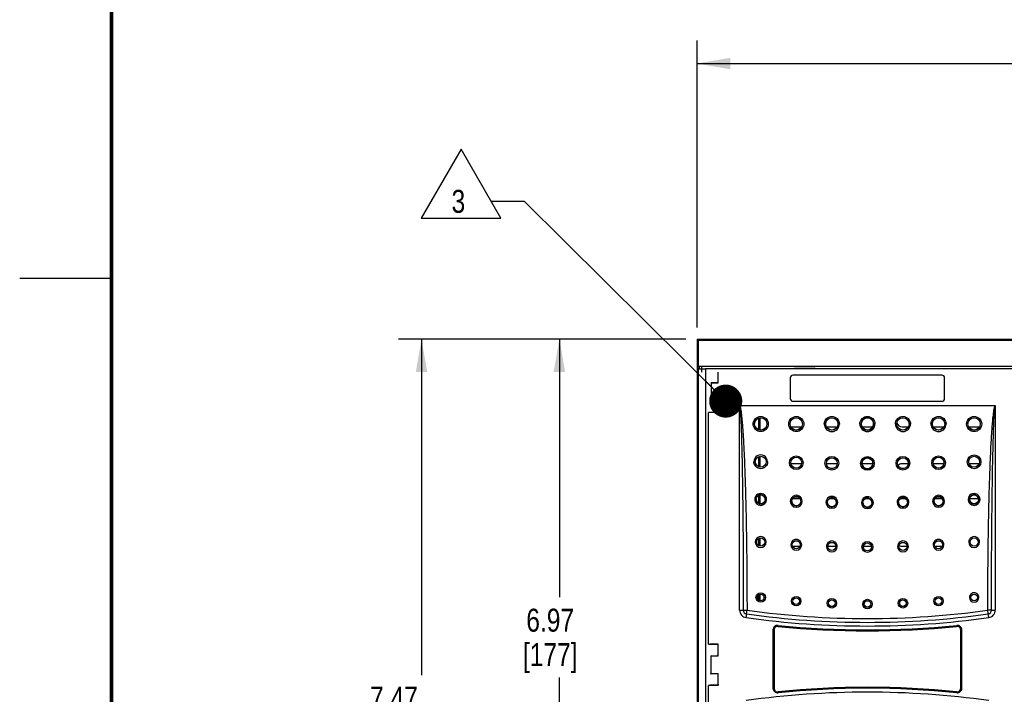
# Model space of a CAD drawing. Header units: inches. Extents: x 0 to 34, y 0 to 22.
# Tile 3 of 42: x 0 to 5.4, y 14.2 to 17.9. Entities that reach past the tile are written whole.
import ezdxf

# ---------------------------------------------------------------- set-up
doc = ezdxf.new("R2010")
doc.units = ezdxf.units.IN
doc.header["$LTSCALE"] = 1.87
doc.header["$MEASUREMENT"] = 0
doc.layers.get('0').update_dxf_attribs({"linetype": 'CONTINUOUS'})
for name, color, linetype in [('02___PRT_ALL_AXES', 7, 'CONTINUOUS'), ('DETAIL', 7, 'CONTINUOUS'), ('DIMENSIONS', 7, 'CONTINUOUS')]:
    doc.layers.add(name, color=color, linetype=linetype)
doc.styles.get("Standard").update_dxf_attribs({"font": 'txt', "width": 0.8})
doc.dimstyles.new('DIMSTYLE_2', dxfattribs={"dimtxt": 0.125, "dimasz": 0.18, "dimexe": 0.125, "dimexo": 0.0625, "dimgap": 0.0625, "dimtad": 0, "dimtih": 1, "dimtoh": 1, "dimlfac": 2, "dimzin": 4, "dimdsep": 46, "dimtxsty": 'STANDARD', "dimblk": '_FILLED', "dimblk1": '_FILLED', "dimblk2": '_FILLED', "dimcen": 0.09, "dimazin": 1, "dimtfac": 1, "dimtofl": 0, "dimtmove": 0, "dimatfit": 3, "dimldrblk": '_FILLED', "dimfxl": 1, "dimtolj": 1, "dimtzin": 4, "dimarcsym": 0})
doc.dimstyles.get("Standard").update_dxf_attribs({"dimtxt": 0.125, "dimasz": 0.18, "dimexe": 0.125, "dimexo": 0.0625, "dimgap": 0.09, "dimtad": 0, "dimtih": 1, "dimtoh": 1, "dimzin": 4, "dimdsep": 46, "dimtxsty": 'STANDARD', "dimblk": '_FILLED', "dimblk1": '_FILLED', "dimblk2": '_FILLED', "dimcen": 0.09, "dimazin": 1, "dimtol": 1, "dimtp": 0.02, "dimtm": 0.02, "dimtfac": 1, "dimtofl": 0, "dimtmove": 0, "dimatfit": 3, "dimldrblk": '_FILLED', "dimfxl": 1, "dimtolj": 1, "dimtzin": 4, "dimarcsym": 0})

# ---------------------------------------------------------------- blocks, each defined once
blk = doc.blocks.new('_FILLED')
at = {"color": 0, "linetype": 'BYBLOCK'}
blk.add_solid([(0, 0), (-1, 0.174), (-1, -0.174)], dxfattribs=at)
blk = doc.blocks.new('*D1')
at = {"layer": 'DIMENSIONS', "color": 2, "linetype": 'CONTINUOUS'}
for p, q in [((3.686, 16.2315), (3.686, 17.794)), ((8.746, 16.2315), (8.746, 17.794)), ((3.686, 17.669), (5.591, 17.669)), ((8.746, 17.669), (6.841, 17.669))]:
    blk.add_line(p, q, dxfattribs=at)
at = {"layer": 'DIMENSIONS', "color": 2, "linetype": 'CONTINUOUS', "xscale": 0.18, "yscale": 0.18, "zscale": 0.18, "rotation": 180}
blk.add_blockref('_FILLED', (3.686, 17.669), dxfattribs=at)
at = {"layer": 'DIMENSIONS', "color": 2, "linetype": 'CONTINUOUS', "xscale": 0.18, "yscale": 0.18, "zscale": 0.18}
blk.add_blockref('_FILLED', (8.746, 17.669), dxfattribs=at)
at = {"layer": 'DIMENSIONS', "color": 2, "linetype": 'CONTINUOUS', "insert": (6.216, 17.7315), "char_height": 0.125, "width": 1.125, "attachment_point": 2, "line_spacing_factor": 0.9}
blk.add_mtext('10.12{\\ftxt.shx;\\W1.000000;\\H0.125000; }[257]', dxfattribs=at)
blk = doc.blocks.new('*D2')
at = {"layer": 'DIMENSIONS', "color": 2, "linetype": 'CONTINUOUS'}
for p, q in [((3.6235, 16.169), (2.811, 16.169)), ((2.936, 16.169), (2.936, 14.7637)), ((2.936, 12.6845), (2.936, 14.3262)), ((3.6235, 12.6845), (2.811, 12.6845))]:
    blk.add_line(p, q, dxfattribs=at)
at = {"layer": 'DIMENSIONS', "color": 2, "linetype": 'CONTINUOUS', "xscale": 0.18, "yscale": 0.18, "zscale": 0.18}
for p, rotation in [((2.936, 16.169), 90), ((2.936, 12.6845), 270)]:
    blk.add_blockref('_FILLED', p, dxfattribs=dict(at, rotation=rotation))
at = {"layer": 'DIMENSIONS', "color": 2, "linetype": 'CONTINUOUS', "insert": (2.886, 14.7012), "char_height": 0.125, "width": 0.5, "attachment_point": 2, "line_spacing_factor": 0.9}
blk.add_mtext('6.97\\P[177]', dxfattribs=at)
blk = doc.blocks.new('*D3')
at = {"layer": 'DIMENSIONS', "color": 2, "linetype": 'CONTINUOUS'}
for p, q in [((3.6235, 16.169), (2.061, 16.169)), ((2.186, 16.169), (2.186, 14.3399)), ((2.186, 12.4343), (2.186, 13.9024)), ((3.8653, 12.4343), (2.061, 12.4343))]:
    blk.add_line(p, q, dxfattribs=at)
at = {"layer": 'DIMENSIONS', "color": 2, "linetype": 'CONTINUOUS', "xscale": 0.18, "yscale": 0.18, "zscale": 0.18}
for p, rotation in [((2.186, 16.169), 90), ((2.186, 12.4343), 270)]:
    blk.add_blockref('_FILLED', p, dxfattribs=dict(at, rotation=rotation))
at = {"layer": 'DIMENSIONS', "color": 2, "linetype": 'CONTINUOUS', "insert": (2.036, 14.2774), "char_height": 0.125, "width": 0.7, "attachment_point": 2, "line_spacing_factor": 0.9}
blk.add_mtext('7.47\\P[189.7]', dxfattribs=at)
blk = doc.blocks.new('FLAG_TRIANGLE_BL11', base_point=(2.4649, 17.0156))
at = {"layer": 'DETAIL', "color": 2, "linetype": 'CONTINUOUS'}
for p, q in [((2.4011, 17.2029), (2.1848, 16.8282)), ((2.6174, 16.8282), (2.4011, 17.2029)), ((2.565, 16.919), (2.745, 16.919)), ((2.1848, 16.8282), (2.6174, 16.8282))]:
    blk.add_line(p, q, dxfattribs=at)
at = {"layer": 'DETAIL', "color": 2, "linetype": 'CONTINUOUS', "width": 0.8}
blk.add_text('3', height=0.125, dxfattribs=at).set_placement((2.3494, 16.8565))

msp = doc.modelspace()

# ---------------------------------------------------------------- linework, layer by layer
at = {"color": 2, "linetype": 'CONTINUOUS'}
msp.add_line((0.00002, 16.5), (0.50002, 16.5), dxfattribs=at)
at = {"color": 7, "linetype": 'CONTINUOUS'}
for p, q in [((3.68605, 16.16905), (3.68605, 16.01987)), ((3.68605, 16.16905), (3.69193, 16.16317)), ((3.68605, 16.16905), (8.74605, 16.16905)), ((3.69193, 16.16317), (8.74017, 16.16317)), ((3.68605, 16.01987), (3.69253, 16.02203)), ((3.68605, 16.01987), (3.69855, 16.01987)), ((3.69253, 16.02203), (8.73957, 16.02203)), ((3.69855, 16.01987), (3.71073, 16.0219)), ((3.69855, 16.00862), (3.69855, 16.01987)), ((3.71073, 15.98905), (3.71073, 16.0219)), ((3.71073, 16.0219), (8.72136, 16.0219)), ((3.68605, 16.00878), (3.68605, 12.84496)), ((3.68605, 16.00878), (3.69151, 16.00696)), ((3.6976, 16.00878), (3.68605, 16.00878)), ((3.69151, 16.00696), (3.69151, 12.84678)), ((3.6976, 16.00878), (3.69855, 16.00862)), ((3.7315, 16.00662), (3.7315, 12.84712)), ((8.7006, 16.00662), (3.7315, 16.00662)), ((3.80011, 15.9308), (3.80011, 15.98905)), ((3.80055, 15.93036), (3.80055, 15.98905)), ((4.20655, 15.97262), (4.20655, 15.97244)), ((5.01655, 15.97262), (4.20655, 15.97262)), ((5.01655, 15.97244), (4.20655, 15.97244)), ((4.2141, 16.01155), (4.328, 16.01155)), ((4.21567, 16.0098), (4.22289, 16.00836)), ((4.23127, 16.00837), (4.22155, 16.00675)), ((4.31921, 16.00836), (4.22289, 16.00836)), ((4.32155, 16.00675), (4.31183, 16.00837)), ((4.32643, 16.0098), (4.31921, 16.00836)), ((4.32643, 16.00998), (4.328, 16.01155)), ((4.32643, 16.00998), (4.32643, 16.00675)), ((4.328, 16.01155), (4.328, 16.00675)), ((5.01655, 15.97262), (5.01655, 15.97244)), ((3.76084, 15.93036), (3.7604, 15.9308)), ((3.7604, 15.9308), (3.80011, 15.9308)), ((3.76084, 15.93036), (3.76084, 15.83124)), ((3.80055, 15.93036), (3.76084, 15.93036)), ((3.80055, 15.93036), (3.80011, 15.9308)), ((4.19155, 15.95762), (4.19155, 15.84512)), ((4.19155, 15.95762), (4.19172, 15.95762)), ((4.19172, 15.95762), (4.19172, 15.84512)), ((5.03137, 15.84512), (5.03137, 15.95762)), ((5.03155, 15.95762), (5.03137, 15.95762)), ((5.03155, 15.84512), (5.03155, 15.95762)), ((3.75856, 15.83633), (3.7604, 15.8308)), ((3.7604, 15.8308), (3.76084, 15.83124)), ((3.7604, 15.8308), (3.80011, 15.8308)), ((3.76084, 15.83124), (3.80055, 15.83124)), ((3.80055, 15.83124), (3.80011, 15.8308)), ((3.80011, 15.7691), (3.80011, 15.8308)), ((3.80055, 15.76867), (3.80055, 15.83124)), ((3.91655, 14.69245), (3.91655, 15.80662)), ((3.91655, 15.80662), (5.30655, 15.80662)), ((4.19155, 15.84512), (4.19172, 15.84512)), ((4.20655, 15.83012), (4.20655, 15.83029)), ((4.20655, 15.83029), (5.01655, 15.83029)), ((4.20655, 15.83012), (5.01655, 15.83012)), ((5.01655, 15.83012), (5.01655, 15.83029)), ((5.03155, 15.84512), (5.03137, 15.84512)), ((5.30655, 15.80662), (5.30655, 14.69245)), ((3.74743, 14.50793), (3.74743, 15.76867)), ((3.80055, 15.76867), (3.74743, 15.76867)), ((3.80011, 15.7691), (3.7539, 15.7691)), ((3.80055, 15.76867), (3.80011, 15.7691)), ((4.0265, 15.73958), (4.0265, 15.67416)), ((4.1956, 15.69094), (4.25349, 15.69094)), ((4.38911, 15.69094), (4.44699, 15.69094)), ((4.58261, 15.69094), (4.64113, 15.69094)), ((4.80019, 15.69094), (4.83399, 15.69094)), ((4.96961, 15.69094), (5.02749, 15.69094)), ((5.16311, 15.69094), (5.221, 15.69094)), ((4.0265, 15.52999), (4.0265, 15.47228)), ((4.25314, 15.49), (4.19595, 15.49)), ((4.44763, 15.49), (4.38847, 15.49)), ((4.64113, 15.49), (4.58197, 15.49)), ((4.83463, 15.49), (4.80019, 15.49)), ((5.02714, 15.49), (4.96996, 15.49)), ((5.21917, 15.49), (5.16493, 15.49)), ((4.0265, 15.32021), (4.0265, 15.27258)), ((4.20471, 15.30094), (4.24439, 15.30094)), ((4.40457, 15.30094), (4.4315, 15.30094)), ((4.60195, 15.30094), (4.62114, 15.30094)), ((4.80019, 15.30094), (4.81853, 15.30094)), ((4.97871, 15.30094), (5.01838, 15.30094)), ((5.16823, 15.30094), (5.21586, 15.30094)), ((4.0265, 15.08551), (4.0265, 15.04293)), ((4.20456, 15.04094), (4.24454, 15.04094)), ((4.39617, 15.04094), (4.43993, 15.04094)), ((4.58967, 15.04094), (4.63283, 15.04094)), ((4.80019, 15.04094), (4.82693, 15.04094)), ((4.97855, 15.04094), (5.01853, 15.04094)), ((4.0265, 14.77971), (4.0265, 14.74544)), ((3.91655, 14.69245), (3.93654, 14.69245)), ((3.95378, 14.67265), (3.95665, 14.69319)), ((4.61721, 14.71), (4.6059, 14.71)), ((5.26932, 14.67264), (5.26645, 14.69319)), ((5.28655, 14.69245), (5.30655, 14.69245)), ((3.95378, 14.67264), (3.951, 14.65283)), ((5.27209, 14.65283), (5.26932, 14.67264)), ((4.0978, 14.58549), (4.0978, 14.26825)), ((4.0978, 14.58549), (4.09797, 14.58549)), ((4.09797, 14.58549), (4.09797, 14.26825)), ((4.10405, 14.58513), (4.10405, 14.26851)), ((4.12534, 14.61036), (4.12532, 14.61018)), ((5.09776, 14.61036), (5.09778, 14.61018)), ((5.11905, 14.26851), (5.11905, 14.58513)), ((5.12512, 14.26825), (5.12512, 14.58549)), ((5.1253, 14.58549), (5.12512, 14.58549)), ((5.1253, 14.26825), (5.1253, 14.58549)), ((3.74743, 14.50793), (3.80055, 14.50793)), ((3.80011, 14.5075), (3.7539, 14.5075)), ((3.80055, 14.50793), (3.80011, 14.5075)), ((3.80011, 14.5006), (3.80011, 14.5075)), ((3.80055, 14.44536), (3.80055, 14.50793)), ((3.76084, 14.44536), (3.7604, 14.4458)), ((3.76084, 14.34624), (3.76084, 14.44536)), ((3.76084, 14.44536), (3.80055, 14.44536)), ((3.80011, 14.4458), (3.79454, 14.4458)), ((3.80055, 14.44536), (3.80011, 14.4458)), ((3.75856, 14.35133), (3.7604, 14.3458)), ((3.7604, 14.3458), (3.76084, 14.34624)), ((3.80055, 14.34624), (3.76084, 14.34624)), ((3.80011, 14.3458), (3.79454, 14.3458)), ((3.80055, 14.34624), (3.80011, 14.3458)), ((3.80055, 14.28367), (3.80055, 14.34624)), ((3.74743, 13.43543), (3.74743, 14.28367)), ((3.80055, 14.28367), (3.74743, 14.28367)), ((3.80011, 14.2841), (3.7539, 14.2841)), ((3.80011, 14.291), (3.80011, 14.2841)), ((3.80055, 14.28367), (3.80011, 14.2841)), ((4.0978, 14.26825), (4.09797, 14.26825)), ((5.1253, 14.26825), (5.12512, 14.26825)), ((4.12534, 14.24338), (4.12532, 14.24355)), ((5.09776, 14.24338), (5.09778, 14.24355))]:
    msp.add_line(p, q, dxfattribs=at)
at = {"color": 3, "linetype": 'CONTINUOUS'}
for p, q in [((4.02055, 15.67514), (4.02055, 15.73858)), ((4.02055, 15.47365), (4.02055, 15.52856)), ((4.02055, 15.27451), (4.02055, 15.31823)), ((4.02055, 15.04525), (4.02055, 15.08345)), ((4.02055, 14.74815), (4.02055, 14.7769))]:
    msp.add_line(p, q, dxfattribs=at)
at = {"color": 7, "linetype": 'CONTINUOUS', "const_width": 0.02}
msp.add_lwpolyline([(0.50002, 21.5), (0.50002, 0.5)], dxfattribs=at)
at = {"color": 7, "linetype": 'CONTINUOUS'}
for centre, radius in [((4.03105, 15.70689), 0.03378), ((4.03105, 15.70687), 0.03343), ((4.22455, 15.70689), 0.03378), ((4.22455, 15.70687), 0.03343), ((4.41805, 15.70689), 0.03378), ((4.41805, 15.70687), 0.03343), ((4.61155, 15.70687), 0.03343), ((4.80505, 15.70689), 0.03378), ((4.80505, 15.70687), 0.03343), ((4.99855, 15.70689), 0.03378), ((4.99855, 15.70687), 0.03343), ((5.19205, 15.70689), 0.03378), ((5.19205, 15.70687), 0.03343), ((4.22454, 15.49596), 0.03735), ((4.99856, 15.49596), 0.03735), ((5.19206, 15.50088), 0.03735), ((4.03105, 15.50114), 0.02985), ((4.03105, 15.50113), 0.02958), ((4.22455, 15.49621), 0.02985), ((4.22455, 15.49621), 0.02958), ((4.41804, 15.493), 0.03736), ((4.41805, 15.49325), 0.02986), ((4.41805, 15.49325), 0.02958), ((4.61155, 15.49202), 0.03736), ((4.61155, 15.49226), 0.02958), ((4.80505, 15.493), 0.03736), ((4.80505, 15.49325), 0.02986), ((4.80505, 15.49325), 0.02958), ((4.99855, 15.49621), 0.02985), ((4.99855, 15.49621), 0.02958), ((5.19205, 15.50114), 0.02985), ((5.19205, 15.50113), 0.02958), ((4.03105, 15.29639), 0.02454), ((5.19205, 15.29639), 0.02454), ((4.22455, 15.28652), 0.02454), ((4.41805, 15.2806), 0.02454), ((4.61155, 15.27863), 0.02454), ((4.80505, 15.2806), 0.02454), ((4.99855, 15.28652), 0.02454), ((4.03105, 15.06428), 0.02212), ((4.03105, 15.06429), 0.02188), ((4.22455, 15.04941), 0.02212), ((4.22455, 15.04943), 0.02188), ((4.41805, 15.04051), 0.02212), ((4.41805, 15.04052), 0.02188), ((4.61155, 15.03728), 0.02962), ((4.61155, 15.03755), 0.02212), ((4.61155, 15.03756), 0.02188), ((4.80505, 15.04051), 0.02212), ((4.80505, 15.04052), 0.02188), ((4.99855, 15.04941), 0.02212), ((4.99855, 15.04943), 0.02188), ((5.19205, 15.06428), 0.02212), ((5.19205, 15.06429), 0.02188), ((4.03102, 14.76222), 0.02569), ((4.03105, 14.7625), 0.01819), ((4.03105, 14.76252), 0.01786), ((4.22453, 14.7424), 0.02569), ((4.22455, 14.74268), 0.01819), ((4.22455, 14.7427), 0.01786), ((4.41804, 14.73055), 0.02569), ((4.41805, 14.73083), 0.01819), ((4.41805, 14.73085), 0.01785), ((4.61155, 14.72661), 0.02569), ((4.61155, 14.72689), 0.01819), ((4.61155, 14.72691), 0.01785), ((4.80506, 14.73055), 0.02569), ((4.80505, 14.73083), 0.01819), ((4.80505, 14.73085), 0.01785), ((4.99857, 14.7424), 0.02569), ((4.99855, 14.74268), 0.01819), ((4.99855, 14.7427), 0.01786), ((5.19205, 14.7625), 0.01819), ((5.19204, 14.76252), 0.01786)]:
    msp.add_circle(centre, radius, dxfattribs=at)
for centre, radius, start, end in [((4.20655, 15.95762), 0.015, 90, 180), ((4.20655, 15.95762), 0.01483, 90, 180), ((5.01655, 15.95762), 0.015, 0, 90), ((5.01655, 15.95762), 0.01483, 0, 90), ((4.20655, 15.84512), 0.015, 180, 270), ((4.20655, 15.84512), 0.01483, 180, 270), ((5.01655, 15.84512), 0.015, 270, 360), ((5.01655, 15.84512), 0.01483, 270, 360), ((4.41805, 15.70666), 0.04128, 180.02126, 359.98071), ((4.61155, 15.70666), 0.04128, 180.02018, 359.97982), ((4.61155, 15.70689), 0.03378, 359.96662, 180.03338), ((4.61155, 15.70689), 0.03378, 180.03924, 359.96076), ((4.80505, 15.70666), 0.04128, 180.0194, 359.97863), ((4.80019, 15.72047), 0.02953, 197.34456, 270), ((4.99855, 15.70666), 0.04128, 180.02002, 359.97598), ((4.03103, 15.50088), 0.03735, 359.96869, 180.03495), ((4.61155, 15.49227), 0.02986, 359.96074, 180.03926), ((4.61155, 15.49227), 0.02986, 180.04518, 359.95482), ((4.80019, 15.46047), 0.02953, 90, 137.09268), ((4.03103, 15.29611), 0.03228, 359.97166, 180.03118), ((4.03106, 15.29636), 0.0248, 110.03095, 124.14261), ((4.03109, 15.29626), 0.02491, 105.18464, 110.01053), ((4.03106, 15.29635), 0.02481, 91.14071, 105.15812), ((4.03104, 15.29624), 0.02491, 86.58081, 91.11151), ((4.03104, 15.29633), 0.02483, 72.25994, 86.5639), ((4.03102, 15.2963), 0.02486, 68.82813, 72.2192), ((4.03101, 15.2963), 0.02487, 52.93206, 68.80674), ((5.19207, 15.29611), 0.03228, 359.9694, 180.02776), ((5.19207, 15.29635), 0.02482, 111.29382, 125.48136), ((5.19209, 15.29627), 0.0249, 106.89967, 111.27393), ((5.19205, 15.29634), 0.02481, 92.87776, 106.87191), ((5.19205, 15.29624), 0.02492, 88.17742, 92.85029), ((5.19204, 15.29634), 0.02482, 73.96648, 88.16005), ((5.19201, 15.29629), 0.02488, 69.77124, 73.92661), ((5.19202, 15.29633), 0.02484, 54.82135, 69.75858), ((4.03103, 15.29612), 0.03228, 180.0435, 359.95935), ((4.03105, 15.29638), 0.02477, 180.04534, 248.84417), ((4.03106, 15.29638), 0.02479, 143.26284, 145.73489), ((4.03112, 15.29631), 0.02487, 128.49616, 143.21305), ((4.03114, 15.29628), 0.02491, 124.17911, 128.48485), ((4.03108, 15.29646), 0.02486, 248.83077, 251.76106), ((4.03106, 15.29645), 0.02484, 251.80412, 266.33488), ((4.03106, 15.29652), 0.02491, 266.35178, 270.72609), ((4.03104, 15.29642), 0.02481, 270.75686, 284.93796), ((4.03101, 15.29651), 0.02491, 284.96462, 289.67603), ((4.03103, 15.29641), 0.02481, 289.69762, 303.95245), ((4.03096, 15.29649), 0.02491, 303.98929, 308.19212), ((4.03105, 15.29638), 0.02477, 359.95463, 52.90273), ((4.03098, 15.29646), 0.02487, 308.2041, 323.04816), ((4.03104, 15.29639), 0.02479, 323.09888, 325.50542), ((4.22454, 15.28625), 0.03228, 359.97151, 180.03035), ((4.22454, 15.28625), 0.03228, 180.04228, 359.95958), ((4.22455, 15.28652), 0.02477, 180.04453, 249.1833), ((4.22456, 15.28651), 0.02479, 143.41697, 145.63585), ((4.22462, 15.28644), 0.02488, 128.53977, 143.36651), ((4.22464, 15.28641), 0.02491, 124.40634, 128.52785), ((4.22457, 15.28649), 0.02481, 110.17802, 124.36941), ((4.22459, 15.28639), 0.02491, 105.48764, 110.15741), ((4.22456, 15.28648), 0.02482, 91.38644, 105.46065), ((4.22454, 15.28638), 0.02491, 86.91588, 91.35726), ((4.22454, 15.28646), 0.02483, 72.5561, 86.89853), ((4.22451, 15.28643), 0.02487, 69.06272, 72.5153), ((4.22453, 15.28655), 0.02481, 289.91575, 304.22318), ((4.22451, 15.28643), 0.02487, 53.06548, 69.04074), ((4.22446, 15.28662), 0.02491, 304.26009, 308.30312), ((4.22455, 15.28652), 0.02478, 359.95538, 53.03616), ((4.22448, 15.28659), 0.02488, 308.31562, 323.23031), ((4.22454, 15.28652), 0.02479, 323.28134, 325.48292), ((4.41804, 15.28033), 0.03228, 359.97117, 180.02975), ((4.41804, 15.28034), 0.03228, 180.0416, 359.95932), ((4.41805, 15.2806), 0.02478, 180.04398, 249.47437), ((4.41806, 15.2806), 0.02478, 143.55874, 145.55894), ((4.41812, 15.28052), 0.02488, 128.59301, 143.50774), ((4.41813, 15.2805), 0.02491, 124.61613, 128.58059), ((4.41807, 15.28057), 0.02481, 110.33199, 124.57883), ((4.41809, 15.28048), 0.02491, 105.76847, 110.31133), ((4.41805, 15.28056), 0.02482, 91.64348, 105.74114), ((4.41805, 15.28046), 0.02492, 87.22611, 91.61451), ((4.41804, 15.28054), 0.02483, 72.86244, 87.2085), ((4.41801, 15.28051), 0.02487, 69.27086, 72.82178), ((4.418, 15.28052), 0.02487, 53.15803, 69.24807), ((4.41805, 15.2806), 0.02478, 359.95581, 53.12875), ((4.41798, 15.28068), 0.02488, 308.43968, 323.40089), ((4.41804, 15.2806), 0.02479, 323.45209, 325.48635), ((4.61155, 15.27836), 0.03228, 359.9711, 180.0289), ((4.61155, 15.27837), 0.03228, 180.04102, 359.95898), ((4.61155, 15.27863), 0.02478, 180.04356, 249.694), ((4.61156, 15.27862), 0.02479, 143.52465, 145.96586), ((4.61161, 15.27856), 0.02487, 128.80146, 143.47579), ((4.61164, 15.27852), 0.02492, 124.59386, 128.78968), ((4.61156, 15.2786), 0.02481, 110.48115, 124.55944), ((4.61159, 15.2785), 0.02491, 105.81097, 110.45919), ((4.61155, 15.27859), 0.02482, 91.79056, 105.78672), ((4.61154, 15.27849), 0.02491, 87.30389, 91.7595), ((4.61154, 15.27857), 0.02483, 72.89712, 87.28923), ((4.61152, 15.27855), 0.02486, 69.53484, 72.85313), ((4.61155, 15.27863), 0.02478, 359.95224, 69.55102), ((4.80505, 15.28033), 0.03228, 359.97051, 180.02857), ((4.80506, 15.28034), 0.03228, 180.04092, 359.95816), ((4.80505, 15.2806), 0.02478, 180.0474, 233.6968), ((4.80506, 15.2806), 0.02479, 143.69129, 145.74712), ((4.80512, 15.28052), 0.02488, 128.81382, 143.64143), ((4.80513, 15.2805), 0.02491, 124.92115, 128.8013), ((4.80507, 15.28057), 0.02481, 110.67964, 124.8851), ((4.80019, 15.33047), 0.02953, 257.20526, 270), ((4.80509, 15.28048), 0.0249, 106.24387, 110.65836), ((4.80505, 15.28056), 0.02482, 92.12331, 106.2172), ((4.80505, 15.28046), 0.02491, 87.72874, 92.09385), ((4.80504, 15.28054), 0.02483, 73.3203, 87.71152), ((4.80501, 15.28051), 0.02487, 69.65216, 73.27863), ((4.80501, 15.28052), 0.02487, 53.56485, 69.63089), ((4.80505, 15.2806), 0.02478, 359.95588, 53.53494), ((4.80497, 15.28069), 0.0249, 308.60501, 323.86215), ((4.99856, 15.28625), 0.03228, 359.96981, 180.02834), ((4.99856, 15.28625), 0.03228, 180.04089, 359.95725), ((4.99855, 15.28652), 0.02478, 180.04753, 233.58362), ((4.99855, 15.28651), 0.02478, 143.84243, 145.64421), ((4.99862, 15.28644), 0.02488, 128.90091, 143.79241), ((4.99863, 15.28642), 0.0249, 125.21774, 128.88783), ((4.99859, 15.2866), 0.02487, 233.61313, 249.86251), ((4.99857, 15.28648), 0.02482, 110.97151, 125.18129), ((4.99859, 15.2864), 0.0249, 106.57279, 110.95085), ((4.99855, 15.28647), 0.02482, 92.48709, 106.54553), ((4.99855, 15.28637), 0.02492, 87.95803, 92.45854), ((4.99854, 15.28646), 0.02483, 73.63497, 87.9407), ((4.99851, 15.28642), 0.02488, 69.71865, 73.59412), ((4.9985, 15.28643), 0.02487, 53.34193, 69.69373), ((4.99852, 15.28656), 0.02482, 291.15977, 305.58681), ((4.99847, 15.2866), 0.02489, 305.62565, 308.71728), ((4.99855, 15.28652), 0.02478, 359.95517, 53.31184), ((4.99846, 15.2866), 0.0249, 308.73278, 324.03178), ((5.19207, 15.29612), 0.03228, 180.04131, 359.95585), ((5.19205, 15.29639), 0.02477, 180.04788, 233.44114), ((5.19212, 15.2963), 0.02489, 129.01166, 143.94799), ((5.19213, 15.29629), 0.02489, 125.51812, 128.99809), ((5.19209, 15.29647), 0.02487, 233.47106, 249.99199), ((5.19209, 15.29649), 0.02488, 250.01922, 254.12577), ((5.19205, 15.29643), 0.02482, 254.16622, 268.48515), ((5.19205, 15.29653), 0.02492, 268.5034, 273.15771), ((5.19204, 15.29643), 0.02482, 273.18502, 287.32938), ((5.192, 15.2965), 0.0249, 287.35891, 291.54205), ((5.19202, 15.29643), 0.02482, 291.56162, 305.94117), ((5.19202, 15.29637), 0.0248, 53.04121, 54.77009), ((5.19198, 15.29647), 0.02488, 305.97991, 308.87196), ((5.19205, 15.29638), 0.02477, 359.95416, 53.07028), ((5.19196, 15.29647), 0.0249, 308.88802, 324.20756), ((4.22458, 15.28659), 0.02486, 249.16959, 252.12896), ((4.22456, 15.28658), 0.02484, 252.1724, 266.75709), ((4.22456, 15.28665), 0.02491, 266.77427, 271.04833), ((4.22454, 15.28656), 0.02482, 271.07928, 285.30413), ((4.22451, 15.28664), 0.02491, 285.33093, 289.89386), ((4.41808, 15.28068), 0.02486, 249.46046, 252.49405), ((4.41806, 15.28066), 0.02484, 252.53769, 267.1468), ((4.41805, 15.28074), 0.02491, 267.16414, 271.37418), ((4.41804, 15.28064), 0.02482, 271.40515, 285.64948), ((4.41801, 15.28072), 0.02491, 285.67634, 290.11816), ((4.41803, 15.28063), 0.02481, 290.14022, 304.47855), ((4.41796, 15.28071), 0.02491, 304.51546, 308.4268), ((4.61158, 15.27871), 0.02486, 249.67956, 252.88561), ((4.61156, 15.27869), 0.02484, 252.92935, 267.50049), ((4.61155, 15.27877), 0.02491, 267.51744, 271.75758), ((4.61154, 15.27867), 0.02482, 271.78835, 285.9982), ((4.61151, 15.27875), 0.02491, 286.02484, 290.41713), ((4.61153, 15.27866), 0.02482, 290.43896, 304.76736), ((4.61146, 15.27873), 0.02491, 304.80423, 308.57998), ((4.61147, 15.27871), 0.02489, 308.5932, 323.60468), ((4.61154, 15.27863), 0.02478, 323.65611, 325.43988), ((4.80509, 15.28068), 0.02487, 233.72609, 249.72645), ((4.80508, 15.28069), 0.02488, 249.74716, 253.37179), ((4.80505, 15.28065), 0.02483, 253.41328, 267.86796), ((4.80505, 15.28074), 0.02492, 267.88618, 272.24633), ((4.80504, 15.28064), 0.02482, 272.2752, 286.5105), ((4.80501, 15.28072), 0.0249, 286.53934, 290.76901), ((4.80503, 15.28064), 0.02482, 290.78978, 305.23877), ((4.80497, 15.28069), 0.0249, 305.27758, 308.59018), ((4.99859, 15.28661), 0.02488, 249.8862, 253.73496), ((4.99855, 15.28657), 0.02483, 253.77601, 268.17504), ((4.99855, 15.28666), 0.02492, 268.19331, 272.68599), ((4.99854, 15.28656), 0.02482, 272.71416, 286.91744), ((4.9985, 15.28663), 0.0249, 286.94667, 291.13953), ((4.03102, 15.064), 0.02962, 359.97207, 180.0303), ((4.03102, 15.06401), 0.02962, 180.04506, 359.95731), ((4.22453, 15.04914), 0.02962, 359.97213, 180.02941), ((4.41804, 15.04024), 0.02962, 359.97211, 180.02865), ((4.80506, 15.04024), 0.02962, 359.97148, 180.02776), ((4.99856, 15.04914), 0.02962, 359.97099, 180.02746), ((5.19207, 15.064), 0.02962, 359.97058, 180.02705), ((5.19207, 15.06401), 0.02962, 180.04359, 359.95404), ((4.22453, 15.04915), 0.02962, 180.044, 359.95754), ((4.41804, 15.04025), 0.02962, 180.04355, 359.95722), ((4.80506, 15.04025), 0.02962, 180.04321, 359.95603), ((4.80019, 15.07047), 0.02953, 236.61454, 270), ((4.99857, 15.04915), 0.02962, 180.04326, 359.95519), ((5.19208, 14.76222), 0.02569, 359.96829, 180.02971), ((5.19208, 14.76222), 0.02569, 180.04227, 359.95573), ((3.95655, 14.69245), 0.02, 179.99997, 262.03871), ((4.61155, 19.3737), 4.72612, 262.03481, 277.96519), ((5.26655, 14.69245), 0.02, 277.96129, 0.00003), ((4.61155, 19.37598), 4.76911, 262.0407, 277.95372), ((4.61155, 19.37598), 4.74911, 262.03871, 277.96129), ((4.1228, 14.58549), 0.025, 84.17455, 180), ((4.1228, 14.58549), 0.02483, 84.17455, 180), ((4.12405, 14.58513), 0.02, 84.19088, 180), ((4.61155, 19.37598), 4.79053, 264.17455, 275.82545), ((4.61155, 19.37598), 4.79036, 264.17455, 275.82545), ((4.61155, 19.3769), 4.7965, 264.19088, 275.80912), ((5.09905, 14.58513), 0.02, 0, 95.80912), ((5.1003, 14.58549), 0.025, 0, 95.82545), ((5.1003, 14.58549), 0.02483, 0, 95.82545), ((4.1228, 14.26825), 0.025, 180, 275.82545), ((4.1228, 14.26825), 0.02483, 180, 275.82545), ((4.12405, 14.26851), 0.02, 180, 275.80912), ((4.61155, 9.47776), 4.79053, 84.17455, 95.82545), ((4.61155, 9.47776), 4.79036, 84.17455, 95.82545), ((4.61155, 9.47675), 4.7965, 84.19088, 95.80912), ((5.09905, 14.26851), 0.02, 264.19088, 360), ((5.1003, 14.26825), 0.025, 264.17455, 360), ((5.1003, 14.26825), 0.02483, 264.17455, 360), ((4.61155, 9.47776), 4.76911, 82.04627, 97.95929)]:
    msp.add_arc(centre, radius, start, end, dxfattribs=at)
for centre, major_axis, ratio, start_param, end_param in [((3.68081, 16.02155), (0, 0.44762), 0.0261859, -1.5697241, -1.2488818), ((3.7315, 16.00697), (0.04, 0), 0.0087269, -3.1154127, -1.5707963)]:
    msp.add_ellipse(centre, major_axis=major_axis, ratio=ratio, start_param=start_param, end_param=end_param, dxfattribs=at)
for points, knots in [([(3.91655, 15.80662), (3.91789, 15.80097), (3.91901, 15.78936), (3.92094, 15.76625), (3.92251, 15.73725), (3.92406, 15.70245), (3.92576, 15.65604), (3.92746, 15.59801), (3.92912, 15.52837), (3.9305, 15.45871), (3.93206, 15.36584), (3.93358, 15.24975), (3.93491, 15.11042), (3.93613, 14.92466), (3.93651, 14.78533), (3.93654, 14.69245)], [0, 0, 0, 0, 0.0156179, 0.0312437, 0.062495, 0.0937462, 0.1249971, 0.1874984, 0.2499994, 0.3125001, 0.3750006, 0.5000012, 0.6250013, 0.7500012, 1, 1, 1, 1]), ([(3.91655, 15.80662), (3.91793, 15.80407), (3.91955, 15.79841), (3.92207, 15.7871), (3.92433, 15.77273), (3.92653, 15.75544), (3.92901, 15.73233), (3.93156, 15.7034), (3.93413, 15.66864), (3.93634, 15.63385), (3.93896, 15.58745), (3.94172, 15.52943), (3.94449, 15.45978), (3.94761, 15.36689), (3.95067, 15.25076), (3.95335, 15.11138), (3.95519, 14.97199), (3.95631, 14.83259), (3.95661, 14.73965), (3.95664, 14.69318)], [0, 0, 0, 0, 0.0078044, 0.0156194, 0.0312476, 0.0468758, 0.0625035, 0.0937574, 0.1250104, 0.1562627, 0.1875146, 0.2500169, 0.3125181, 0.3750186, 0.5000174, 0.6250147, 0.7500107, 0.8750058, 1, 1, 1, 1]), ([(5.26645, 14.69318), (5.26649, 14.73965), (5.26678, 14.83259), (5.2679, 14.97199), (5.26975, 15.11138), (5.27242, 15.25076), (5.27548, 15.36689), (5.27861, 15.45978), (5.28138, 15.52943), (5.28414, 15.58745), (5.28675, 15.63385), (5.28897, 15.66864), (5.29153, 15.7034), (5.29409, 15.73233), (5.29657, 15.75544), (5.29877, 15.77273), (5.30102, 15.7871), (5.30355, 15.79841), (5.30517, 15.80407), (5.30655, 15.80662)], [0, 0, 0, 0, 0.1249942, 0.2499893, 0.3749853, 0.4999826, 0.6249815, 0.6874819, 0.7499832, 0.8124855, 0.8437373, 0.8749896, 0.9062426, 0.9374965, 0.9531242, 0.9687524, 0.9843806, 0.9921956, 1, 1, 1, 1]), ([(5.28655, 14.69245), (5.28659, 14.78533), (5.28696, 14.92466), (5.28819, 15.11042), (5.28952, 15.24975), (5.29104, 15.36584), (5.2926, 15.45871), (5.29398, 15.52837), (5.29563, 15.59801), (5.29734, 15.65604), (5.29904, 15.70245), (5.30059, 15.73725), (5.30216, 15.76625), (5.30409, 15.78936), (5.30521, 15.80097), (5.30655, 15.80662)], [0, 0, 0, 0, 0.2499988, 0.3749987, 0.4999988, 0.6249994, 0.6874999, 0.7500006, 0.8125016, 0.8750029, 0.9062539, 0.937505, 0.9687563, 0.9843821, 1, 1, 1, 1]), ([(3.98976, 15.70663), (3.98976, 15.71718), (3.99871, 15.73916), (4.03112, 15.75236), (4.06344, 15.73907), (4.07233, 15.71715), (4.07232, 15.70663)], [0, 0, 0, 0, 0.2503268, 0.5006658, 0.7505593, 1, 1, 1, 1]), ([(4.18326, 15.70664), (4.18326, 15.71719), (4.19221, 15.73918), (4.22463, 15.75238), (4.25695, 15.73908), (4.26583, 15.71715), (4.26582, 15.70664)], [0, 0, 0, 0, 0.2503258, 0.5006591, 0.750553, 1, 1, 1, 1]), ([(4.37676, 15.70664), (4.37676, 15.71719), (4.38571, 15.73918), (4.41813, 15.75238), (4.45045, 15.73909), (4.45933, 15.71716), (4.45933, 15.70665)], [0, 0, 0, 0, 0.2503261, 0.5006565, 0.7505501, 1, 1, 1, 1]), ([(4.57027, 15.70665), (4.57026, 15.7172), (4.57921, 15.73919), (4.61163, 15.75239), (4.64395, 15.73909), (4.65284, 15.71716), (4.65283, 15.70665)], [0, 0, 0, 0, 0.2503287, 0.5006586, 0.7505508, 1, 1, 1, 1]), ([(4.76377, 15.70665), (4.76377, 15.7172), (4.77271, 15.73919), (4.80513, 15.75238), (4.83745, 15.73908), (4.84634, 15.71716), (4.84633, 15.70664)], [0, 0, 0, 0, 0.2503326, 0.5006656, 0.7505555, 1, 1, 1, 1]), ([(4.95727, 15.70664), (4.95727, 15.71719), (4.96621, 15.73917), (4.99863, 15.75238), (5.03095, 15.73908), (5.03984, 15.71715), (5.03983, 15.70664)], [0, 0, 0, 0, 0.2502828, 0.5005761, 0.7504851, 1, 1, 1, 1]), ([(5.15078, 15.70663), (5.15077, 15.71718), (5.15972, 15.73917), (5.19213, 15.75236), (5.22445, 15.73907), (5.23334, 15.71714), (5.23333, 15.70663)], [0, 0, 0, 0, 0.2502876, 0.5005881, 0.7504949, 1, 1, 1, 1]), ([(4.07232, 15.70663), (4.07231, 15.6961), (4.06336, 15.67415), (4.03098, 15.66096), (3.99867, 15.67422), (3.98977, 15.69612), (3.98976, 15.70663)], [0, 0, 0, 0, 0.2501973, 0.5004973, 0.7504868, 1, 1, 1, 1]), ([(4.26582, 15.70664), (4.26582, 15.6961), (4.25686, 15.67414), (4.22447, 15.66097), (4.19217, 15.67423), (4.18327, 15.69613), (4.18326, 15.70664)], [0, 0, 0, 0, 0.2502356, 0.5005728, 0.7505584, 1, 1, 1, 1]), ([(5.23333, 15.70663), (5.23333, 15.69609), (5.22438, 15.67414), (5.192, 15.66096), (5.15969, 15.67422), (5.15078, 15.69612), (5.15078, 15.70663)], [0, 0, 0, 0, 0.2501668, 0.5004413, 0.7504592, 1, 1, 1, 1]), ([(4.06839, 15.50086), (4.06838, 15.49133), (4.06029, 15.47149), (4.03102, 15.45954), (4.00177, 15.4715), (3.99369, 15.49134), (3.99368, 15.50086)], [0, 0, 0, 0, 0.2499959, 0.500087, 0.7501298, 1, 1, 1, 1]), ([(3.91655, 14.69245), (3.91655, 14.68308), (3.92363, 14.66368), (3.94189, 14.65409), (3.95117, 14.65279)], [0, 0, 0, 0, 0.4999455, 1, 1, 1, 1]), ([(3.93655, 14.69245), (3.93705, 14.69268), (3.93913, 14.69277), (3.94575, 14.69318), (3.95196, 14.69337), (3.95665, 14.69319)], [0, 0, 0, 0, 0.0826848, 0.3008973, 1, 1, 1, 1]), ([(5.28654, 14.69245), (5.28604, 14.69268), (5.28396, 14.69277), (5.27734, 14.69318), (5.27113, 14.69337), (5.26645, 14.69319)], [0, 0, 0, 0, 0.0826759, 0.3008705, 1, 1, 1, 1]), ([(5.27148, 14.65263), (5.28084, 14.65394), (5.29932, 14.66342), (5.30655, 14.683), (5.30655, 14.69245)], [0, 0, 0, 0, 0.5002527, 1, 1, 1, 1])]:
    msp.add_open_spline(points, degree=3, knots=knots, dxfattribs=at)
for points in [[(4.00628, 15.29636), (4.00627, 15.30124), (4.00783, 15.30631), (4.01058, 15.31034)], [(4.05583, 15.29636), (4.05582, 15.29147), (4.05424, 15.28638), (4.05147, 15.28235)], [(4.19977, 15.2865), (4.19977, 15.29138), (4.20134, 15.29647), (4.2041, 15.3005)], [(4.24933, 15.2865), (4.24932, 15.2816), (4.24774, 15.27651), (4.24496, 15.27247)], [(4.39327, 15.28058), (4.39327, 15.28548), (4.39485, 15.29058), (4.39762, 15.29461)], [(4.44283, 15.28058), (4.44282, 15.27569), (4.44124, 15.27059), (4.43846, 15.26656)], [(4.58677, 15.27861), (4.58677, 15.28345), (4.58831, 15.28849), (4.59102, 15.2925)], [(4.63633, 15.27861), (4.63632, 15.27371), (4.63473, 15.26861), (4.63195, 15.26457)], [(4.78027, 15.28058), (4.78027, 15.28545), (4.78183, 15.29052), (4.78457, 15.29455)], [(4.82983, 15.28058), (4.82982, 15.27547), (4.82808, 15.27013), (4.82507, 15.266)], [(4.97377, 15.2865), (4.97377, 15.29138), (4.97534, 15.29647), (4.97809, 15.3005)], [(5.02332, 15.2865), (5.02332, 15.28141), (5.0216, 15.2761), (5.01861, 15.27198)], [(5.16727, 15.29636), (5.16727, 15.30148), (5.169, 15.30681), (5.172, 15.31095)], [(5.21682, 15.29636), (5.21682, 15.2913), (5.21511, 15.28602), (5.21216, 15.28191)]]:
    msp.add_open_spline(points, degree=3, dxfattribs=at)
at = {"layer": '02___PRT_ALL_AXES', "color": 3, "linetype": 'CONTINUOUS'}
msp.add_line((3.68605, 16.01987), (3.68605, 16.00878), dxfattribs=at)

# ---------------------------------------------------------------- block references
at = {"layer": 'DETAIL', "color": 2, "linetype": 'CONTINUOUS'}
msp.add_blockref('FLAG_TRIANGLE_BL11', (2.46486, 17.01555), dxfattribs=at)

# ---------------------------------------------------------------- dimensions: what is measured, and where the dimension line sits
at = {"layer": 'DIMENSIONS', "color": 2, "linetype": 'CONTINUOUS'}
dim = msp.add_linear_dim(base=(8.74605, 17.66905), p1=(3.68605, 16.16905), p2=(8.74605, 16.16905), dimstyle='DIMSTYLE_2', dxfattribs=at)
dim.commit()
dim.dimension.update_dxf_attribs({"geometry": '*D1', "text_midpoint": (6.21605, 17.66905), "dimtype": 160})
for base, p2, picture, middle in [((2.18605, 12.43432), (3.9278, 12.43432), '*D3', (2.18605, 14.12114)), ((2.93605, 12.68455), (3.68605, 12.68455), '*D2', (2.93605, 14.54498))]:
    dim = msp.add_linear_dim(base=base, p1=(3.68605, 16.16905), p2=p2, angle=270, dimstyle='DIMSTYLE_2', dxfattribs=at)
    dim.commit()
    dim.dimension.update_dxf_attribs({"geometry": picture, "text_midpoint": middle, "dimtype": 160})

# ---------------------------------------------------------------- leaders
at = {"layer": 'DETAIL', "color": 2, "linetype": 'CONTINUOUS'}
msp.add_leader([(3.84078, 15.83137), (2.74496, 16.91905)], dimstyle='STANDARD', override={"dimtad": 0, "dimldrblk": 'DOT'}, dxfattribs=at)

doc.saveas('drawing.dxf')
